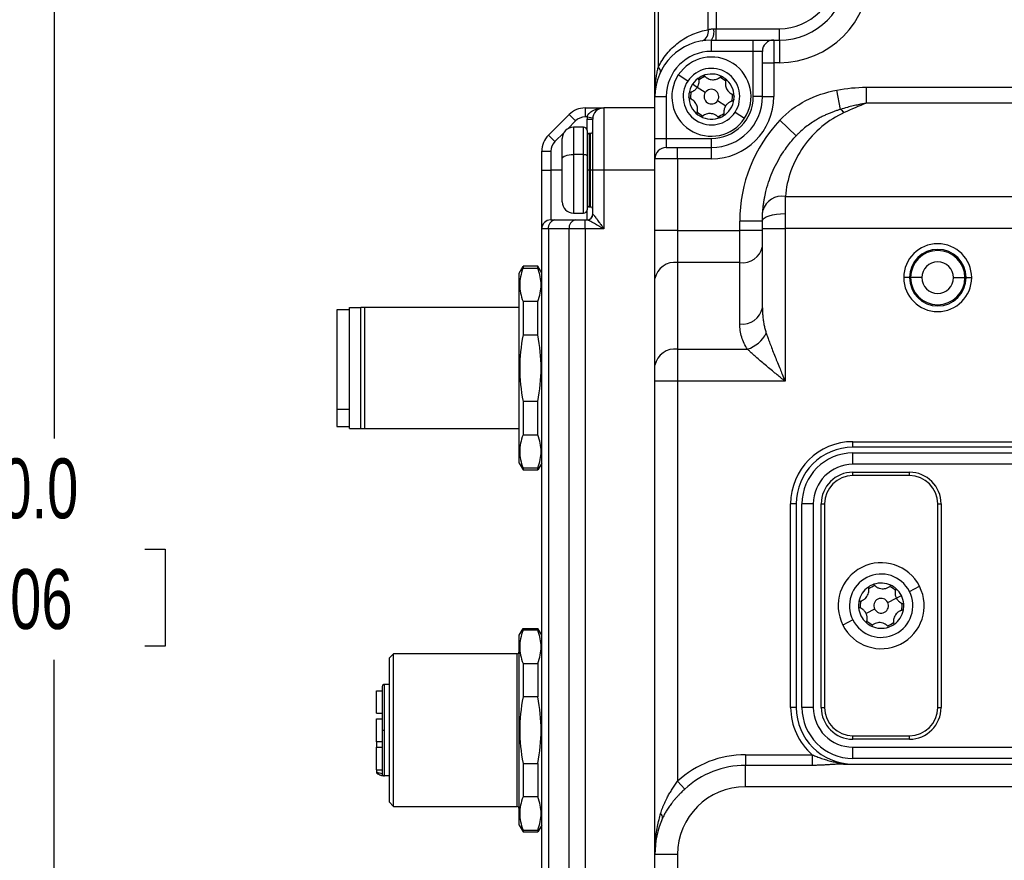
# Model space of a CAD drawing. Header units: millimetres. Extents: x 0 to 699, y 0 to 540.
# Tile 20 of 54: x 239 to 326, y 177 to 251. Entities that reach past the tile are written whole.
import ezdxf

# ---------------------------------------------------------------- set-up
doc = ezdxf.new("R2010")
doc.units = ezdxf.units.MM
doc.header["$LTSCALE"] = 2.5
doc.layers.add('DIMENSIONS', color=140, linetype='Continuous', lineweight=25)
doc.styles.add('SLDTEXTSTYLE0', font='TXT', dxfattribs={"width": 0.7})
doc.dimstyles.new('SLDDIMSTYLE0', dxfattribs={"dimtxt": 5.39502, "dimasz": 8.255, "dimexe": 0, "dimexo": 0.0625, "dimgap": 1.348755, "dimtad": 0, "dimtih": 1, "dimtoh": 1, "dimdec": 1, "dimrnd": 1e-09, "dimzin": 4, "dimdsep": 46, "dimtxsty": 'SLDTEXTSTYLE0', "dimsah": 1, "dimcen": 0.09, "dimadec": 0, "dimazin": 1, "dimtfac": 1, "dimtdec": 1, "dimtofl": 0, "dimtmove": 0, "dimatfit": 3, "dimfxl": 0, "dimfrac": 2, "dimtolj": 1, "dimtzin": 12, "dimarcsym": 0})

# ---------------------------------------------------------------- blocks, each defined once
blk = doc.blocks.new('_D')
at = {"layer": 'DIMENSIONS'}
for p, q in [((322.267, 326.785), (207.453, 326.785)), ((215.39, 326.785), (215.39, 214.054)), ((207.374, 204.272), (205.563, 204.272)), ((205.563, 204.272), (205.563, 195.697)), ((223.406, 204.272), (225.218, 204.272)), ((225.218, 204.272), (225.218, 195.697)), ((205.563, 195.697), (207.374, 195.697)), ((225.218, 195.697), (223.406, 195.697)), ((215.39, 80.785), (215.39, 194.489)), ((307.499, 80.785), (207.453, 80.785))]:
    blk.add_line(p, q, dxfattribs=at)
for points in [[(215.39, 326.785), (214.12, 318.53), (216.66, 318.53)], [(215.39, 80.785), (216.66, 89.04), (214.12, 89.04)]]:
    blk.add_solid(points, dxfattribs=at)
at = {"layer": 'DIMENSIONS', "char_height": 5.2917, "attachment_point": 1, "style": 'SLDTEXTSTYLE0'}
for s, insert in [('246.0', (205.13, 212.301)), ('9.69', (207.374, 202.519))]:
    blk.add_mtext(s, dxfattribs=dict(at, insert=insert))
blk = doc.blocks.new('_D_5')
at = {"layer": 'DIMENSIONS'}
for p, q in [((219.805, 172.706), (217.994, 172.706)), ((217.994, 172.706), (217.994, 164.132)), ((235.837, 172.706), (237.649, 172.706)), ((237.649, 172.706), (237.649, 164.132)), ((245.563, 172.706), (259.208, 172.706)), ((259.208, 172.706), (259.208, 159.785)), ((217.994, 164.132), (219.805, 164.132)), ((237.649, 164.132), (235.837, 164.132)), ((305.509, 159.785), (251.271, 159.785)), ((259.208, 125.785), (259.208, 159.785)), ((305.509, 125.785), (251.271, 125.785))]:
    blk.add_line(p, q, dxfattribs=at)
for points in [[(259.208, 159.785), (257.938, 151.53), (260.478, 151.53)], [(259.208, 125.785), (260.478, 134.04), (257.938, 134.04)]]:
    blk.add_solid(points, dxfattribs=at)
at = {"layer": 'DIMENSIONS', "char_height": 5.2917, "attachment_point": 1, "style": 'SLDTEXTSTYLE0'}
for s, insert in [('34.0', (219.805, 180.735)), ('1.34', (219.805, 170.953))]:
    blk.add_mtext(s, dxfattribs=dict(at, insert=insert))
blk = doc.blocks.new('_D_6')
at = {"layer": 'DIMENSIONS'}
for p, q in [((293.499, 325.285), (233.636, 325.285)), ((241.574, 325.285), (241.574, 214.054)), ((233.558, 204.272), (231.746, 204.272)), ((231.746, 204.272), (231.746, 195.697)), ((249.59, 204.272), (251.401, 204.272)), ((251.401, 204.272), (251.401, 195.697)), ((231.746, 195.697), (233.558, 195.697)), ((251.401, 195.697), (249.59, 195.697)), ((241.574, 95.285), (241.574, 194.489)), ((298.499, 95.285), (233.636, 95.285))]:
    blk.add_line(p, q, dxfattribs=at)
for points in [[(241.574, 325.285), (240.304, 317.03), (242.844, 317.03)], [(241.574, 95.285), (242.844, 103.54), (240.304, 103.54)]]:
    blk.add_solid(points, dxfattribs=at)
at = {"layer": 'DIMENSIONS', "char_height": 5.2917, "attachment_point": 1, "style": 'SLDTEXTSTYLE0'}
for s, insert in [('230.0', (231.314, 212.301)), ('9.06', (233.558, 202.519))]:
    blk.add_mtext(s, dxfattribs=dict(at, insert=insert))

msp = doc.modelspace()

# ---------------------------------------------------------------- linework, layer by layer
for p, q in [((294.673763, 244.284539), (294.673763, 281.284539)), ((294.966656, 278.698752), (294.966656, 246.870325)), ((299.38087, 250.200618), (299.38087, 275.368459)), ((300.087976, 275.284539), (300.087976, 250.284539)), ((299.88087, 250.284539), (300.087976, 250.284539)), ((300.087976, 249.284539), (300.087976, 250.284539)), ((300.087976, 250.284539), (305.673763, 250.284539)), ((305.673763, 249.284539), (305.673763, 250.284539)), ((299.673763, 248.284539), (299.673763, 249.284539)), ((299.673763, 249.284539), (303.373763, 249.284539)), ((303.373763, 248.284539), (303.373763, 249.284539)), ((303.373763, 249.284539), (305.173763, 249.284539)), ((305.173763, 249.284539), (305.173763, 247.284539)), ((305.173763, 249.284539), (305.673763, 249.284539)), ((305.673763, 249.284539), (305.673763, 247.284539)), ((303.373763, 248.284539), (299.673763, 248.284539)), ((304.173763, 248.284539), (303.373763, 248.284539)), ((303.373763, 244.284539), (303.373763, 248.284539)), ((304.173763, 247.284539), (304.173763, 248.284539)), ((304.173763, 247.284539), (305.173763, 247.284539)), ((304.173763, 244.284539), (304.173763, 247.284539)), ((305.173763, 247.284539), (305.173763, 244.284539)), ((305.673763, 247.284539), (305.173763, 247.284539)), ((297.58084, 245.651899), (296.743671, 246.198843)), ((298.418009, 245.104955), (297.999425, 245.378427)), ((299.129603, 244.640052), (298.418009, 245.104955)), ((311.078315, 243.157628), (310.754524, 244.859145)), ((313.36661, 243.698752), (313.36661, 245.112966)), ((313.36661, 245.112966), (370.980916, 245.112966)), ((294.673763, 244.284539), (295.673763, 244.284539)), ((294.673763, 240.584539), (294.673763, 244.284539)), ((295.673763, 244.284539), (295.673763, 240.584539)), ((300.217923, 243.929025), (300.929517, 243.464122)), ((304.173763, 244.284539), (303.373763, 244.284539)), ((304.173763, 244.284539), (305.173763, 244.284539)), ((370.980916, 243.698752), (313.36661, 243.698752)), ((288.50219, 243.284539), (288.50219, 242.484539)), ((288.50219, 243.284539), (290.173763, 243.284539)), ((290.173763, 243.284539), (290.173763, 237.784539)), ((294.673763, 243.284539), (290.173763, 243.284539)), ((301.766686, 242.917178), (302.603855, 242.370234)), ((285.259549, 240.870325), (287.087976, 242.698752)), ((287.653662, 242.133067), (286.967531, 241.446936)), ((287.087976, 242.698752), (287.653662, 242.133067)), ((288.687156, 242.484539), (288.50219, 242.484539)), ((288.673763, 242.284539), (289.173763, 242.284539)), ((288.673763, 241.284539), (288.673763, 242.284539)), ((288.687156, 242.484539), (289.182692, 242.417872)), ((289.173763, 237.784539), (289.173763, 242.284539)), ((307.16735, 240.827572), (305.711639, 242.199033)), ((286.611365, 241.09077), (285.825235, 240.30464)), ((288.373763, 241.584539), (287.473763, 241.584539)), ((287.473763, 241.584539), (287.473763, 239.172158)), ((288.373763, 239.172158), (288.373763, 241.584539)), ((288.673763, 241.284539), (288.673763, 239.062609)), ((285.259549, 240.870325), (285.825235, 240.30464)), ((286.473763, 238.806995), (286.473763, 240.584539)), ((288.973763, 241.034539), (288.873763, 241.034539)), ((288.873763, 241.034539), (288.873763, 237.784539)), ((288.973763, 237.784539), (288.973763, 241.034539)), ((294.673763, 240.584539), (295.673763, 240.584539)), ((294.673763, 238.784539), (294.673763, 240.584539)), ((295.673763, 240.584539), (295.673763, 239.784539)), ((295.673763, 240.584539), (299.673763, 240.584539)), ((299.673763, 239.784539), (299.673763, 240.584539)), ((284.673763, 239.456111), (285.473763, 239.456111)), ((284.673763, 237.784539), (284.673763, 239.456111)), ((285.473763, 239.456111), (285.473763, 237.784539)), ((295.673763, 239.784539), (296.673763, 239.784539)), ((296.673763, 238.784539), (296.673763, 239.784539)), ((296.673763, 239.784539), (299.673763, 239.784539)), ((299.673763, 238.784539), (299.673763, 239.784539)), ((286.473763, 234.984539), (286.473763, 238.806995)), ((288.373763, 239.172158), (287.473763, 239.172158)), ((287.473763, 239.172158), (287.473763, 233.984539)), ((288.373763, 233.984539), (288.373763, 239.172158)), ((288.673763, 239.062609), (288.673763, 234.284539)), ((296.673763, 238.784539), (294.673763, 238.784539)), ((294.673763, 232.441393), (294.673763, 238.784539)), ((296.673763, 238.784539), (296.673763, 232.441393)), ((299.673763, 238.784539), (296.673763, 238.784539)), ((284.673763, 237.784539), (285.473763, 237.784539)), ((284.673763, 232.584539), (284.673763, 237.784539)), ((285.473763, 237.784539), (285.473763, 233.384539)), ((286.473763, 237.784539), (285.473763, 237.784539)), ((288.873763, 237.784539), (288.673763, 237.784539)), ((288.873763, 237.784539), (288.973763, 237.784539)), ((288.873763, 237.784539), (288.873763, 234.534539)), ((289.173763, 237.784539), (288.973763, 237.784539)), ((288.973763, 234.534539), (288.973763, 237.784539)), ((289.173763, 233.884539), (289.173763, 237.784539)), ((290.173763, 237.784539), (289.173763, 237.784539)), ((294.673763, 237.784539), (290.173763, 237.784539)), ((290.173763, 237.784539), (290.173763, 232.584539)), ((306.205686, 235.456111), (378.14184, 235.456111)), ((288.673763, 233.384539), (288.673763, 234.284539)), ((288.873763, 234.534539), (288.973763, 234.534539)), ((285.473763, 233.384539), (285.825235, 233.384539)), ((285.825235, 233.384539), (287.653662, 233.384539)), ((287.473763, 233.984539), (288.373763, 233.984539)), ((287.653662, 233.384539), (288.50219, 233.384539)), ((288.50219, 232.584539), (288.50219, 233.384539)), ((288.50219, 233.384539), (288.687156, 233.384539)), ((289.173763, 233.884539), (289.182692, 233.884539)), ((304.173763, 233.284539), (302.173763, 233.284539)), ((302.173763, 232.441393), (302.173763, 233.284539)), ((304.173763, 232.627684), (304.173763, 233.284539)), ((306.173763, 233.941393), (306.173763, 232.627684)), ((284.673763, 111.984539), (284.673763, 232.584539)), ((285.259549, 232.584539), (284.673763, 232.584539)), ((287.087976, 232.584539), (285.259549, 232.584539)), ((285.259549, 232.584539), (285.259549, 111.984539)), ((288.50219, 232.584539), (287.087976, 232.584539)), ((287.087976, 111.984539), (287.087976, 232.584539)), ((288.50219, 232.584539), (288.50219, 111.984539)), ((290.173763, 232.584539), (288.50219, 232.584539)), ((296.673763, 232.441393), (294.673763, 232.441393)), ((294.673763, 228.198752), (294.673763, 232.441393)), ((296.673763, 232.441393), (296.673763, 229.612966)), ((296.673763, 232.441393), (302.173763, 232.441393)), ((302.173763, 229.612966), (302.173763, 232.441393)), ((304.173763, 232.441393), (302.173763, 232.441393)), ((304.173763, 225.612966), (304.173763, 232.627684)), ((304.173763, 232.627684), (306.173763, 232.627684)), ((306.173763, 232.627684), (306.173763, 219.127684)), ((378.173763, 232.627684), (306.173763, 232.627684)), ((282.673763, 228.684539), (283.020173, 229.284539)), ((284.327353, 229.284539), (283.020173, 229.284539)), ((283.020173, 229.284539), (283.020173, 229.124774)), ((283.020173, 229.124774), (284.327353, 229.124774)), ((284.327353, 229.124774), (284.327353, 229.284539)), ((284.673763, 228.684539), (284.327353, 229.284539)), ((296.673763, 229.612966), (296.673763, 221.956111)), ((302.173763, 229.612966), (296.673763, 229.612966)), ((302.173763, 224.198752), (302.173763, 229.612966)), ((282.673763, 211.884539), (282.673763, 228.684539)), ((294.673763, 220.541898), (294.673763, 228.198752)), ((317.173763, 228.284539), (316.673763, 228.284539)), ((318.273763, 228.284539), (317.273763, 228.284539)), ((321.073763, 228.284539), (322.073763, 228.284539)), ((322.173763, 228.284539), (322.673763, 228.284539)), ((267.673763, 225.434539), (266.573763, 225.434539)), ((266.573763, 225.434539), (266.573763, 216.642939)), ((267.673763, 225.634539), (268.673763, 225.634539)), ((267.673763, 214.934539), (267.673763, 225.634539)), ((268.673763, 214.934539), (268.673763, 225.634539)), ((269.049041, 214.934539), (269.049041, 225.634539)), ((282.673763, 225.634539), (269.049041, 225.634539)), ((283.020173, 226.166735), (283.020173, 223.242579)), ((284.327353, 226.166735), (283.020173, 226.166735)), ((284.327353, 223.242579), (284.327353, 226.166735)), ((283.020173, 223.242579), (284.327353, 223.242579)), ((296.673763, 221.956111), (296.673763, 219.127684)), ((296.673763, 221.956111), (302.861579, 221.956111)), ((294.673763, 219.127684), (294.673763, 220.541898)), ((296.673763, 219.127684), (294.673763, 219.127684)), ((294.673763, 177.284539), (294.673763, 219.127684)), ((296.673763, 219.127684), (296.673763, 183.760735)), ((306.173763, 219.127684), (296.673763, 219.127684)), ((283.020173, 217.326499), (283.020173, 214.402343)), ((284.327353, 217.326499), (283.020173, 217.326499)), ((284.327353, 214.402343), (284.327353, 217.326499)), ((266.573763, 216.642939), (267.673763, 216.642939)), ((266.573763, 216.642939), (266.573763, 215.134539)), ((266.573763, 215.134539), (267.673763, 215.134539)), ((267.673763, 214.934539), (268.673763, 214.934539)), ((269.049041, 214.934539), (282.673763, 214.934539)), ((283.020173, 214.402343), (284.327353, 214.402343)), ((312.173763, 213.784539), (372.173763, 213.784539)), ((312.173763, 213.284539), (312.173763, 213.784539)), ((372.173763, 213.284539), (312.173763, 213.284539)), ((312.173763, 211.784539), (312.173763, 212.784539)), ((312.173763, 212.784539), (372.173763, 212.784539)), ((282.673763, 211.884539), (283.020173, 211.284539)), ((284.673763, 211.884539), (284.327353, 211.284539)), ((372.173763, 211.784539), (312.173763, 211.784539)), ((283.020173, 211.444303), (283.020173, 211.284539)), ((284.327353, 211.444303), (283.020173, 211.444303)), ((283.020173, 211.284539), (284.327353, 211.284539)), ((284.327353, 211.284539), (284.327353, 211.444303)), ((312.173763, 210.784539), (312.173763, 211.084539)), ((312.173763, 211.084539), (317.173763, 211.084539)), ((317.173763, 210.784539), (312.173763, 210.784539)), ((317.173763, 210.784539), (317.173763, 211.084539)), ((306.673763, 190.284539), (306.673763, 208.284539)), ((307.173763, 208.284539), (306.673763, 208.284539)), ((307.173763, 208.284539), (307.173763, 190.284539)), ((308.673763, 208.284539), (307.673763, 208.284539)), ((307.673763, 190.284539), (307.673763, 208.284539)), ((308.673763, 208.284539), (308.673763, 190.284539)), ((309.373763, 208.284539), (309.673763, 208.284539)), ((309.373763, 190.284539), (309.373763, 208.284539)), ((309.673763, 208.284539), (309.673763, 190.284539)), ((319.673763, 208.284539), (319.973763, 208.284539)), ((319.673763, 190.284539), (319.673763, 208.284539)), ((319.973763, 208.284539), (319.973763, 190.284539)), ((316.012657, 199.960824), (316.458955, 200.186253)), ((317.173032, 200.546939), (318.065628, 200.997796)), ((315.25395, 199.577596), (316.012657, 199.960824)), ((314.093575, 198.991481), (313.334869, 198.608253)), ((312.174494, 198.022138), (311.281898, 197.571281)), ((282.673763, 196.684539), (283.020173, 197.284539)), ((282.673763, 179.884539), (282.673763, 196.684539)), ((283.020173, 197.284539), (283.020173, 197.124774)), ((283.020173, 197.284539), (284.327353, 197.284539)), ((284.327353, 197.124774), (283.020173, 197.124774)), ((284.327353, 197.284539), (284.327353, 197.124774)), ((284.673763, 196.684539), (284.327353, 197.284539)), ((271.573763, 195.034539), (271.173763, 194.634539)), ((282.473763, 195.034539), (271.573763, 195.034539)), ((271.573763, 188.284539), (271.573763, 195.034539)), ((282.473763, 195.034539), (282.473763, 188.284539)), ((271.173763, 194.634539), (271.173763, 188.284539)), ((283.020173, 194.166735), (283.020173, 191.242579)), ((283.020173, 194.166735), (284.327353, 194.166735)), ((284.327353, 194.166735), (284.327353, 191.242579)), ((270.773763, 188.284539), (270.773763, 192.334539)), ((271.173763, 192.334539), (270.773763, 192.334539)), ((270.073763, 191.773966), (270.573763, 191.773966)), ((270.073763, 189.773966), (270.073763, 191.773966)), ((270.573763, 192.134539), (270.573763, 188.284539)), ((284.327353, 191.242579), (283.020173, 191.242579)), ((270.073763, 189.773966), (270.573763, 189.773966)), ((307.173763, 190.284539), (306.673763, 190.284539)), ((308.673763, 190.284539), (307.673763, 190.284539)), ((309.373763, 190.284539), (309.673763, 190.284539)), ((319.673763, 190.284539), (319.973763, 190.284539)), ((270.073763, 189.273966), (270.573763, 189.273966)), ((270.073763, 187.273966), (270.073763, 189.273966)), ((270.573763, 188.284539), (270.773763, 188.284539)), ((270.573763, 188.284539), (270.573763, 184.434539)), ((270.773763, 184.234539), (270.773763, 188.284539)), ((271.173763, 188.284539), (271.173763, 181.934539)), ((271.573763, 181.534539), (271.573763, 188.284539)), ((282.473763, 188.284539), (282.473763, 181.534539)), ((270.073763, 187.273966), (270.573763, 187.273966)), ((270.073763, 187.237325), (270.073763, 186.773966)), ((312.173763, 187.784539), (317.173763, 187.784539)), ((312.173763, 187.484539), (312.173763, 187.784539)), ((317.173763, 187.484539), (312.173763, 187.484539)), ((317.173763, 187.484539), (317.173763, 187.784539)), ((270.073763, 186.773966), (270.573763, 186.773966)), ((270.073763, 184.773966), (270.073763, 186.773966)), ((312.173763, 186.784539), (372.173763, 186.784539)), ((312.173763, 185.784539), (312.173763, 186.784539)), ((302.673763, 186.112966), (302.673763, 185.170157)), ((302.673763, 186.112966), (308.589355, 186.112966)), ((308.589355, 186.112966), (308.589355, 185.170157)), ((372.173763, 185.784539), (312.173763, 185.784539)), ((270.073763, 184.773966), (270.573763, 184.773966)), ((270.073763, 184.773966), (270.073763, 184.579698)), ((270.073763, 184.579698), (270.079113, 184.579698)), ((270.079113, 184.773966), (270.079113, 184.579698)), ((270.079113, 184.579698), (270.094877, 184.579698)), ((270.094877, 184.579698), (270.094877, 184.773966)), ((283.020173, 185.326499), (283.020173, 182.402343)), ((283.020173, 185.326499), (284.327353, 185.326499)), ((284.327353, 185.326499), (284.327353, 182.402343)), ((302.673763, 183.284539), (302.673763, 185.170157)), ((308.589355, 185.170157), (302.673763, 185.170157)), ((311.340906, 185.284539), (373.00662, 185.284539)), ((271.173763, 184.234539), (270.773763, 184.234539)), ((296.673763, 183.760735), (297.314517, 183.069127)), ((381.673763, 183.284539), (302.673763, 183.284539)), ((271.173763, 181.934539), (271.573763, 181.534539)), ((284.327353, 182.402343), (283.020173, 182.402343)), ((271.573763, 181.534539), (282.473763, 181.534539)), ((282.673763, 179.884539), (283.020173, 179.284539)), ((283.020173, 179.444303), (283.020173, 179.284539)), ((283.020173, 179.444303), (284.327353, 179.444303)), ((283.020173, 179.284539), (284.327353, 179.284539)), ((284.673763, 179.884539), (284.327353, 179.284539)), ((284.327353, 179.444303), (284.327353, 179.284539)), ((294.673763, 105.784539), (294.673763, 177.284539)), ((296.673763, 177.284539), (294.673763, 177.284539)), ((296.673763, 177.284539), (296.673763, 105.784539))]:
    msp.add_line(p, q)
at = {"flags": 128}
for points in [[(286.473763, 238.806995), (286.492978, 238.878235), (286.549883, 238.946737), (286.642293, 239.009869), (286.766656, 239.065204), (286.918193, 239.110617), (287.091079, 239.144362), (287.278673, 239.165142), (287.473763, 239.172158)], [(288.373763, 239.172158), (288.43229, 239.170053), (288.488568, 239.163819), (288.540434, 239.153696), (288.585895, 239.140072), (288.623204, 239.123471), (288.650927, 239.104532), (288.667999, 239.083981), (288.673763, 239.062609)], [(304.173763, 233.284539), (304.212192, 233.412685), (304.326004, 233.535906), (304.510824, 233.649467), (304.759549, 233.749005), (305.062622, 233.830693), (305.408396, 233.891393), (305.783582, 233.928772), (306.173763, 233.941393)], [(304.173763, 233.348604), (304.173788, 233.348889), (304.173813, 233.349174), (304.173838, 233.349459), (304.173863, 233.349744), (304.173888, 233.350029), (304.173913, 233.350314), (304.173938, 233.350599), (304.173963, 233.350885)]]:
    msp.add_lwpolyline(points, dxfattribs=at)
for centre, radius, start, end in [((305.673763, 255.284539), 8, 270, 0), ((305.673763, 255.284539), 6, 270, 0), ((305.673763, 255.284539), 5, 270, 0), ((298.550819, 250.014459), 0.850671, 289.90431332, 12.64083537), ((298.518433, 250.045262), 1.383289, 326.63722559, 9.96093539), ((299.673763, 244.284539), 5, 90, 180), ((305.173763, 248.284539), 1, 90, 180), ((299.673763, 244.284539), 4, 90, 180), ((299.673763, 244.284539), 3.5, 326.84238036, 146.84238036), ((294.733272, 246.504866), 0.433622, 351.31131087, 57.43752295), ((299.673763, 244.284539), 2.5, 326.84238036, 146.84238036), ((299.673763, 244.284539), 3.5, 146.84238036, 326.84238036), ((299.673763, 244.284539), 2.5, 146.84238036, 326.84238036), ((299.673763, 244.284539), 2, 120.27953973, 146.84238036), ((299.673763, 244.284539), 1.85, 107.19538725, 126.48937346), ((299.673763, 244.284539), 2, 113.40522099, 120.27953973), ((299.673763, 244.284539), 2, 60.27953973, 113.40522099), ((299.673763, 244.284539), 1.85, 47.19538725, 66.48937346), ((299.673763, 244.284539), 2, 53.40522099, 60.27953973), ((299.673763, 244.284539), 2, 0.27953973, 53.40522099), ((299.673763, 244.284539), 2, 146.84238036, 173.40522099), ((299.673763, 244.284539), 1.85, 167.19538725, 186.48937346), ((299.673763, 244.284539), 0.65, 146.84238036, 326.84238036), ((299.673763, 244.284539), 0.65, 326.84238036, 146.84238036), ((299.673763, 244.284539), 2, 173.40522099, 180.27953973), ((299.673763, 244.284539), 2, 180.27953973, 233.40522099), ((299.673763, 244.284539), 5.5, 270, 0), ((299.673763, 244.284539), 4.5, 270, 0), ((299.673763, 244.284539), 3.7, 270, 0), ((299.673763, 244.284539), 2, 300.27953973, 353.40522099), ((299.673763, 244.284539), 1.85, 347.19538725, 6.48937346), ((299.673763, 244.284539), 2, 353.40522099, 0.27953973), ((288.50219, 241.284539), 2, 90, 135), ((290.173763, 242.284539), 1, 90, 180), ((299.673763, 244.284539), 1.85, 227.19538725, 246.48937346), ((309.960712, 241.571981), 1.939926, 42.01112427, 54.82287491), ((288.50219, 241.284539), 1.2, 90, 135), ((290.173763, 242.284539), 1.5, 172.33774434, 180), ((299.673763, 244.284539), 2, 233.40522099, 240.27953973), ((299.673763, 244.284539), 2, 240.27953973, 293.40522099), ((299.673763, 244.284539), 1.85, 287.19538725, 306.48937346), ((299.673763, 244.284539), 2, 293.40522099, 300.27953973), ((315.173763, 233.284539), 13, 136.70693026, 180), ((287.473763, 240.584539), 1, 90, 180), ((288.373763, 241.284539), 0.3, 0, 90), ((288.973763, 241.234539), 0.2, 270, 0), ((286.673763, 239.456111), 2, 135, 180), ((286.673763, 239.456111), 1.2, 135, 180), ((288.873763, 240.834539), 0.2, 90, 180), ((295.673763, 238.784539), 1, 90, 180), ((287.473763, 234.984539), 1, 180, 270), ((305.892644, 233.740001), 1.744428, 79.66212202, 164.36291786), ((288.373763, 234.284539), 0.3, 270, 0), ((288.873763, 234.734539), 0.2, 180, 270), ((288.973763, 234.334539), 0.2, 0, 90), ((285.473763, 232.584539), 0.8, 90, 180), ((285.966656, 232.684539), 0.714143, 101.42175366, 188.04946698), ((287.795083, 232.684539), 0.714143, 101.42175366, 188.04946698), ((288.673763, 233.884539), 0.5, 270, 0), ((288.684914, 233.882316), 0.497783, 270.2580874, 0.25578298), ((302.423763, 231.380733), 1.785357, 261.95053302, 348.57824634), ((319.673763, 228.284539), 3, 0, 180), ((319.673763, 228.284539), 2.5, 0, 180), ((319.673763, 228.284539), 2.4, 0, 180), ((296.423763, 227.845199), 1.785357, 81.95053302, 168.57824634), ((319.673763, 228.284539), 1.4, 0, 180), ((319.673763, 228.284539), 3, 180, 0), ((319.673763, 228.284539), 2.5, 180, 0), ((319.673763, 228.284539), 2.4, 180, 0), ((319.673763, 228.284539), 1.4, 180, 0), ((302.423763, 225.966519), 1.785357, 261.95053302, 348.57824634), ((301.956379, 224.692908), 2.882611, 288.3017206, 332.68937191), ((296.423763, 220.188345), 1.785357, 81.95053302, 168.57824634), ((312.173763, 208.284539), 5.5, 90, 180), ((312.173763, 208.284539), 5, 90, 180), ((312.173763, 208.284539), 4.5, 90, 180), ((312.173763, 208.284539), 3.5, 90, 180), ((312.173763, 208.284539), 2.8, 90, 180), ((312.173763, 208.284539), 2.5, 90, 180), ((317.173763, 208.284539), 2.8, 0, 90), ((317.173763, 208.284539), 2.5, 0, 90), ((314.673763, 199.284539), 3.8, 26.79869541, 206.79869541), ((314.673763, 199.284539), 2.8, 26.79869541, 206.79869541), ((314.673763, 199.284539), 2, 109.13034042, 124.4670504), ((314.673763, 199.284539), 1.85, 107.1517023, 126.44568851), ((314.673763, 199.284539), 2, 64.4670504, 109.13034042), ((314.673763, 199.284539), 2, 49.13034042, 64.4670504), ((314.673763, 199.284539), 3.8, 206.79869541, 26.79869541), ((314.673763, 199.284539), 2.8, 206.79869541, 26.79869541), ((314.673763, 199.284539), 2, 124.4670504, 169.13034042), ((314.673763, 199.284539), 1.85, 47.1517023, 66.44568851), ((314.673763, 199.284539), 2, 26.79869541, 49.13034042), ((314.673763, 199.284539), 2, 4.4670504, 26.79869541), ((314.673763, 199.284539), 2, 169.13034042, 184.4670504), ((314.673763, 199.284539), 1.85, 167.1517023, 186.44568851), ((314.673763, 199.284539), 0.65, 26.79869541, 206.79869541), ((314.673763, 199.284539), 0.65, 206.79869541, 26.79869541), ((314.673763, 199.284539), 1.85, 347.1517023, 6.44568851), ((314.673763, 199.284539), 2, 349.13034042, 4.4670504), ((314.673763, 199.284539), 2, 184.4670504, 229.13034042), ((314.673763, 199.284539), 2, 304.4670504, 349.13034042), ((314.673763, 199.284539), 2, 229.13034042, 244.4670504), ((314.673763, 199.284539), 1.85, 227.1517023, 246.44568851), ((314.673763, 199.284539), 1.85, 287.1517023, 306.44568851), ((314.673763, 199.284539), 2, 289.13034042, 304.4670504), ((314.673763, 199.284539), 2, 244.4670504, 289.13034042), ((282.473763, 195.234539), 0.2, 270, 0), ((270.773763, 192.134539), 0.2, 90, 180), ((312.173763, 190.284539), 5.5, 180, 229.32930768), ((312.173763, 190.284539), 5, 180, 270), ((312.173763, 190.284539), 4.5, 180, 270), ((312.173763, 190.284539), 3.5, 180, 270), ((312.173763, 190.284539), 2.8, 180, 270), ((312.173763, 190.284539), 2.5, 180, 270), ((317.173763, 190.284539), 2.8, 270, 0), ((317.173763, 190.284539), 2.5, 270, 0), ((302.673763, 177.284539), 8.828427, 90, 132.81417113), ((302.673763, 177.284539), 7.885618, 90, 132.81417113), ((311.349831, 185.585191), 0.300785, 228.0396297, 268.29966469), ((270.798885, 185.171417), 0.936911, 256.09683885, 268.46350667), ((302.673763, 177.284539), 6, 90, 180), ((282.473763, 181.334539), 0.2, 0, 90), ((302.673763, 177.284539), 8, 156.22258455, 180), ((294.952346, 180.578729), 0.40632, 350.26387801, 55.40360663)]:
    msp.add_arc(centre, radius, start, end)
for points, knots in [([(294.966656, 246.870325), (295.165243, 247.286134), (295.418118, 247.69079), (296.024275, 248.438035), (296.377475, 248.780229), (297.157025, 249.368358), (297.583038, 249.61404), (298.467986, 249.991756), (298.926517, 250.123819), (299.38087, 250.200618)], [0, 0, 0, 0, 0.25, 0.25, 0.5, 0.5, 0.75, 0.75, 1, 1, 1, 1]), ([(299.38087, 250.200618), (299.400579, 250.207032), (299.438258, 250.219291), (299.497333, 250.235477), (299.553469, 250.248968), (299.633464, 250.265103), (299.740501, 250.280615), (299.835173, 250.283261), (299.88087, 250.284539)], [0, 0, 0, 0, 0.143730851, 0.274764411, 0.393135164, 0.498890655, 0.758119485, 1, 1, 1, 1]), ([(294.673763, 244.284539), (294.674636, 244.395001), (294.676288, 244.604001), (294.688595, 244.899491), (294.705008, 245.159113), (294.723873, 245.382866), (294.754069, 245.678667), (294.802575, 246.043082), (294.87674, 246.472572), (294.937791, 246.742635), (294.966656, 246.870325)], [0, 0, 0, 0, 0.12763357, 0.241488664, 0.341565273, 0.427863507, 0.500383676, 0.684112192, 0.850643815, 1, 1, 1, 1]), ([(298.418009, 245.104955), (298.4292, 245.122781), (298.451603, 245.158465), (298.480828, 245.214844), (298.510797, 245.282172), (298.539224, 245.361368), (298.568802, 245.479001), (298.587524, 245.630536), (298.57508, 245.747178), (298.568614, 245.807795)], [0, 0, 0, 0, 0.082527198, 0.165206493, 0.249511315, 0.373895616, 0.500263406, 0.740294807, 1, 1, 1, 1]), ([(298.568614, 245.807795), (298.567344, 245.819683), (298.56481, 245.843414), (298.569469, 245.879892), (298.579796, 245.915664), (298.592459, 245.937529), (298.598734, 245.948364)], [0, 0, 0, 0, 0.251110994, 0.501311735, 0.752871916, 1, 1, 1, 1]), ([(298.8793, 246.119975), (298.892231, 246.124726), (298.917986, 246.134189), (298.95935, 246.137917), (299.006181, 246.132747), (299.05728, 246.114874), (299.086248, 246.089802), (299.100867, 246.07715)], [0, 0, 0, 0, 0.165832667, 0.330296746, 0.499975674, 0.747666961, 1, 1, 1, 1]), ([(299.100867, 246.07715), (299.123286, 246.055652), (299.167053, 246.013681), (299.239146, 245.959012), (299.313564, 245.91195), (299.419477, 245.85735), (299.565076, 245.805807), (299.754526, 245.776022), (299.946777, 245.784186), (300.127323, 245.826464), (300.295924, 245.898072), (300.39097, 245.967284), (300.440367, 246.003254)], [0, 0, 0, 0, 0.066514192, 0.129854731, 0.190727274, 0.249924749, 0.374585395, 0.499060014, 0.623875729, 0.749418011, 0.869765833, 1, 1, 1, 1]), ([(300.440367, 246.003254), (300.450803, 246.010845), (300.471375, 246.02581), (300.507773, 246.040496), (300.553166, 246.049269), (300.608605, 246.047644), (300.646512, 246.030129), (300.665301, 246.021448)], [0, 0, 0, 0, 0.169581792, 0.334319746, 0.49990866, 0.752124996, 1, 1, 1, 1]), ([(300.866066, 245.890282), (300.876646, 245.881459), (300.897719, 245.863886), (300.92163, 245.829928), (300.940567, 245.786786), (300.950638, 245.733596), (300.94341, 245.695973), (300.939762, 245.676987)], [0, 0, 0, 0, 0.165832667, 0.330296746, 0.499975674, 0.747666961, 1, 1, 1, 1]), ([(300.939762, 245.676987), (300.932354, 245.646823), (300.91789, 245.587933), (300.906591, 245.498165), (300.903043, 245.410186), (300.908715, 245.291163), (300.936877, 245.139298), (301.005807, 244.960338), (301.109003, 244.797925), (301.23589, 244.662707), (301.382205, 244.552498), (301.489666, 244.504792), (301.545517, 244.479998)], [0, 0, 0, 0, 0.066514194, 0.129854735, 0.190727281, 0.249924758, 0.374585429, 0.499060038, 0.623875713, 0.749418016, 0.869765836, 1, 1, 1, 1]), ([(297.686996, 244.514232), (297.689688, 244.529588), (297.695099, 244.56046), (297.710499, 244.587208), (297.718239, 244.600651)], [0, 0, 0, 0, 0.4974024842, 1, 1, 1, 1]), ([(297.718239, 244.600651), (297.725605, 244.610684), (297.740524, 244.631007), (297.76916, 244.654808), (297.800709, 244.673837), (297.823494, 244.681085), (297.834868, 244.684702)], [0, 0, 0, 0, 0.24571789, 0.497720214, 0.749289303, 1, 1, 1, 1]), ([(297.834868, 244.684702), (297.864763, 244.693389), (297.923125, 244.710348), (298.006691, 244.745557), (298.084809, 244.786584), (298.159877, 244.834978), (298.231899, 244.890952), (298.300319, 244.95586), (298.36367, 245.026565), (298.399988, 245.078957), (298.418009, 245.104955)], [0, 0, 0, 0, 0.133184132, 0.259995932, 0.381855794, 0.500360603, 0.626297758, 0.750308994, 0.876101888, 1, 1, 1, 1]), ([(305.711639, 242.199033), (306.380486, 242.908968), (307.15505, 243.481381), (308.88387, 244.377116), (309.798913, 244.677297), (310.754524, 244.859145)], [0, 0, 0, 0, 0.002884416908, 0.002884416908, 0.005768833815, 0.005768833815, 0.005768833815, 0.005768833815]), ([(297.802009, 244.08908), (297.790218, 244.094321), (297.766972, 244.104655), (297.736054, 244.128834), (297.70576, 244.163759), (297.679448, 244.212583), (297.675663, 244.254169), (297.673787, 244.274781)], [0, 0, 0, 0, 0.169581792, 0.334319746, 0.49990866, 0.752124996, 1, 1, 1, 1]), ([(298.407764, 242.89209), (298.415172, 242.922255), (298.429636, 242.981144), (298.440935, 243.070913), (298.444483, 243.158891), (298.438811, 243.277914), (298.410649, 243.429779), (298.341719, 243.60874), (298.238523, 243.771152), (298.111636, 243.90637), (297.965321, 244.016579), (297.85786, 244.064285), (297.802009, 244.08908)], [0, 0, 0, 0, 0.0665141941, 0.1298547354, 0.190727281, 0.2499247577, 0.374585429, 0.4990600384, 0.6238757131, 0.7494180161, 0.8697658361, 1, 1, 1, 1]), ([(301.512658, 243.884375), (301.482762, 243.875688), (301.424401, 243.858729), (301.340835, 243.823521), (301.262717, 243.782493), (301.187649, 243.734099), (301.115627, 243.678125), (301.047207, 243.613217), (300.983856, 243.542513), (300.947538, 243.49012), (300.929517, 243.464122)], [0, 0, 0, 0, 0.133184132, 0.259995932, 0.381855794, 0.500360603, 0.626297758, 0.750308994, 0.876101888, 1, 1, 1, 1]), ([(301.660529, 244.054845), (301.658178, 244.041271), (301.653496, 244.014236), (301.636042, 243.976549), (301.608149, 243.938578), (301.567121, 243.903261), (301.530925, 243.890709), (301.512658, 243.884375)], [0, 0, 0, 0, 0.165832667, 0.330296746, 0.499975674, 0.747666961, 1, 1, 1, 1]), ([(301.545517, 244.479998), (301.557308, 244.474756), (301.580554, 244.464422), (301.611472, 244.440244), (301.641766, 244.405318), (301.668077, 244.356494), (301.671863, 244.314909), (301.673739, 244.294296)], [0, 0, 0, 0, 0.169581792, 0.334319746, 0.49990866, 0.752124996, 1, 1, 1, 1]), ([(313.36661, 243.698752), (313.256836, 243.67996), (313.017984, 243.639072), (312.632861, 243.56235), (312.181137, 243.461276), (311.655366, 243.328246), (311.27991, 243.217234), (311.078315, 243.157628)], [0, 0, 0, 0, 0.1417017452, 0.3083220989, 0.5000141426, 0.7315400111, 1, 1, 1, 1]), ([(288.687156, 242.484539), (288.692186, 242.504531), (288.702433, 242.545266), (288.726033, 242.604911), (288.755805, 242.664172), (288.792376, 242.722571), (288.835552, 242.779809), (288.885377, 242.835546), (288.973553, 242.919674), (289.118298, 243.024279), (289.312439, 243.122276), (289.525356, 243.197915), (289.724839, 243.245249), (289.945237, 243.27782), (290.089288, 243.282055), (290.173763, 243.284539)], [0, 0, 0, 0, 0.031032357, 0.063227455, 0.0968791, 0.132244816, 0.169546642, 0.20897392, 0.25068706, 0.365164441, 0.500529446, 0.615159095, 0.749784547, 0.853269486, 1, 1, 1, 1]), ([(298.481459, 242.678795), (298.47088, 242.687618), (298.449807, 242.705191), (298.425896, 242.73915), (298.406959, 242.782292), (298.396887, 242.835481), (298.404116, 242.873104), (298.407764, 242.89209)], [0, 0, 0, 0, 0.165832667, 0.330296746, 0.499975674, 0.747666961, 1, 1, 1, 1]), ([(300.929517, 243.464122), (300.918326, 243.446297), (300.895923, 243.410612), (300.866698, 243.354233), (300.836729, 243.286905), (300.808302, 243.20771), (300.778724, 243.090077), (300.760002, 242.938541), (300.772446, 242.821899), (300.778912, 242.761282)], [0, 0, 0, 0, 0.082527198, 0.165206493, 0.249511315, 0.373895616, 0.500263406, 0.740294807, 1, 1, 1, 1]), ([(311.402106, 242.870325), (310.717062, 242.554138), (310.048363, 242.139331), (308.823476, 241.125711), (308.268256, 240.527057), (307.339141, 239.201402), (306.965838, 238.475247), (306.430946, 236.978028), (306.269177, 236.207928), (306.205686, 235.456111)], [0, 0, 0, 0, 0.25, 0.25, 0.5, 0.5, 0.75, 0.75, 1, 1, 1, 1]), ([(311.078315, 243.157628), (310.987013, 243.129585), (310.799968, 243.072134), (310.516253, 242.973905), (310.222213, 242.862666), (309.918445, 242.736056), (309.605427, 242.592497), (309.283978, 242.43), (308.903325, 242.217551), (308.47313, 241.945858), (308.009881, 241.606705), (307.644418, 241.29679), (307.401873, 241.06698), (307.283648, 240.948481), (307.225304, 240.888296), (307.192163, 240.853639), (307.175704, 240.836218), (307.167475, 240.827507)], [0, 0, 0, 0, 0.0617583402, 0.1265202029, 0.1944150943, 0.2655727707, 0.3401209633, 0.4181827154, 0.499873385, 0.6240239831, 0.7498363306, 0.8746413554, 0.9372207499, 0.9685831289, 0.9842861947, 0.9921436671, 1, 1, 1, 1]), ([(298.907158, 242.565823), (298.896723, 242.558232), (298.876151, 242.543268), (298.839753, 242.528581), (298.79436, 242.519808), (298.738921, 242.521434), (298.701014, 242.538948), (298.682225, 242.54763)], [0, 0, 0, 0, 0.169581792, 0.334319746, 0.49990866, 0.752124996, 1, 1, 1, 1]), ([(300.246659, 242.491927), (300.22424, 242.513425), (300.180473, 242.555396), (300.10838, 242.610065), (300.033962, 242.657128), (299.928049, 242.711727), (299.782449, 242.76327), (299.593, 242.793055), (299.400749, 242.784891), (299.220203, 242.742613), (299.051601, 242.671005), (298.956556, 242.601794), (298.907158, 242.565823)], [0, 0, 0, 0, 0.066514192, 0.129854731, 0.190727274, 0.249924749, 0.374585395, 0.499060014, 0.623875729, 0.749418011, 0.869765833, 1, 1, 1, 1]), ([(300.468226, 242.449102), (300.455295, 242.444351), (300.42954, 242.434888), (300.388176, 242.43116), (300.341345, 242.436331), (300.290246, 242.454203), (300.261277, 242.479275), (300.246659, 242.491927)], [0, 0, 0, 0, 0.165832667, 0.330296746, 0.499975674, 0.747666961, 1, 1, 1, 1]), ([(300.778912, 242.761282), (300.780268, 242.748449), (300.782942, 242.723151), (300.777462, 242.684286), (300.762362, 242.640588), (300.733236, 242.593389), (300.699114, 242.569318), (300.682201, 242.557387)], [0, 0, 0, 0, 0.169581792, 0.334319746, 0.49990866, 0.752124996, 1, 1, 1, 1]), ([(304.21278, 234.2102), (304.223566, 234.325445), (304.244603, 234.550225), (304.288316, 234.878011), (304.338222, 235.187905), (304.393768, 235.479844), (304.453358, 235.753876), (304.572135, 236.24159), (304.776861, 236.916733), (305.123464, 237.787337), (305.532761, 238.607903), (305.964633, 239.317368), (306.379513, 239.901112), (306.75889, 240.379994), (307.032864, 240.680207), (307.16735, 240.827572)], [0, 0, 0, 0, 0.048867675, 0.095314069, 0.139339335, 0.180943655, 0.220127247, 0.256890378, 0.390882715, 0.51312564, 0.642004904, 0.762559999, 0.844566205, 0.923702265, 1, 1, 1, 1]), ([(306.205686, 235.456111), (306.203812, 235.410323), (306.20012, 235.320072), (306.195121, 235.179079), (306.190625, 235.037444), (306.186662, 234.895365), (306.183226, 234.75368), (306.180316, 234.612996), (306.177935, 234.473903), (306.176077, 234.336946), (306.174758, 234.202563), (306.173924, 234.071339), (306.173816, 233.984128), (306.173763, 233.941393)], [0, 0, 0, 0, 0.1062990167, 0.2095186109, 0.3096591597, 0.4067210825, 0.5007048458, 0.5916109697, 0.6794400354, 0.7641926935, 0.8458696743, 0.9244718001, 1, 1, 1, 1]), ([(304.173763, 233.284539), (304.173904, 233.326779), (304.174186, 233.410868), (304.176387, 233.534062), (304.179757, 233.654229), (304.185942, 233.811975), (304.196318, 234.002502), (304.20733, 234.141439), (304.21278, 234.2102)], [0, 0, 0, 0, 0.126155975, 0.251142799, 0.375246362, 0.498758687, 0.751934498, 1, 1, 1, 1]), ([(290.173763, 232.584539), (290.128409, 232.610559), (290.043923, 232.659029), (289.92678, 232.726204), (289.828484, 232.782261), (289.692533, 232.859622), (289.525352, 232.954902), (289.312462, 233.074413), (289.118274, 233.18206), (288.958879, 233.267012), (288.847783, 233.32334), (288.773236, 233.358034), (288.717306, 233.380226), (288.696955, 233.383137), (288.687156, 233.384539)], [0, 0, 0, 0, 0.07879681, 0.146782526, 0.203957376, 0.250322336, 0.384943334, 0.499616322, 0.634976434, 0.749497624, 0.820950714, 0.885772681, 0.945003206, 1, 1, 1, 1]), ([(289.182692, 233.884539), (289.185929, 233.883855), (289.192481, 233.882471), (289.207572, 233.871472), (289.226667, 233.854002), (289.25021, 233.829401), (289.278122, 233.79788), (289.310442, 233.759397), (289.368311, 233.687776), (289.464212, 233.56281), (289.594525, 233.387733), (289.737174, 233.191752), (289.871668, 233.006011), (290.019492, 232.799384), (290.116735, 232.663958), (290.173763, 232.584539)], [0, 0, 0, 0, 0.032012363, 0.064783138, 0.098659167, 0.133954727, 0.170947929, 0.209880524, 0.250960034, 0.365526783, 0.50071536, 0.615251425, 0.749793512, 0.853267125, 1, 1, 1, 1]), ([(283.020173, 229.124774), (282.822063, 228.602767), (282.731498, 228.124675), (282.731498, 227.166834), (282.822063, 226.688742), (283.020173, 226.166735)], [0, 0, 0, 0, 0.5, 0.5, 1, 1, 1, 1]), ([(284.327353, 226.166735), (284.525463, 226.688742), (284.616028, 227.166834), (284.616028, 228.124675), (284.525463, 228.602767), (284.327353, 229.124774)], [0, 0, 0, 0, 0.5, 0.5, 1, 1, 1, 1]), ([(269.049041, 225.634539), (268.920205, 225.634539), (268.827823, 225.634539), (268.704575, 225.634539), (268.673763, 225.634539), (268.673763, 225.634539)], [0, 0, 0, 0, 0.5, 0.5, 1, 1, 1, 1]), ([(304.173763, 225.612966), (304.174487, 225.530717), (304.175838, 225.377344), (304.185651, 225.164133), (304.198035, 224.984412), (304.213936, 224.808669), (304.234137, 224.630852), (304.270828, 224.368556), (304.328476, 224.054139), (304.413678, 223.696914), (304.484308, 223.475099), (304.517671, 223.370325)], [0, 0, 0, 0, 0.108642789, 0.202592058, 0.281847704, 0.346409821, 0.435401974, 0.517916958, 0.695493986, 0.85616688, 1, 1, 1, 1]), ([(302.861579, 221.956111), (302.642384, 222.279843), (302.466793, 222.643706), (302.232369, 223.408051), (302.173763, 223.807794), (302.173763, 224.198752)], [0, 0, 0, 0, 0.5, 0.5, 1, 1, 1, 1]), ([(283.020173, 223.242579), (282.822063, 222.198564), (282.731498, 221.24238), (282.731498, 219.326697), (282.822063, 218.370513), (283.020173, 217.326499)], [0, 0, 0, 0, 0.5, 0.5, 1, 1, 1, 1]), ([(284.327353, 217.326499), (284.525463, 218.370513), (284.616028, 219.326697), (284.616028, 221.24238), (284.525463, 222.198564), (284.327353, 223.242579)], [0, 0, 0, 0, 0.5, 0.5, 1, 1, 1, 1]), ([(304.517671, 223.370325), (304.538444, 223.309523), (304.581035, 223.184858), (304.649849, 222.990448), (304.724199, 222.784889), (304.804348, 222.56794), (304.922272, 222.254267), (305.087145, 221.825504), (305.292337, 221.304796), (305.510274, 220.759531), (305.715693, 220.251938), (305.939962, 219.699786), (306.087492, 219.338785), (306.173763, 219.127684)], [0, 0, 0, 0, 0.045415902, 0.093117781, 0.143121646, 0.195441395, 0.250089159, 0.368417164, 0.500244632, 0.616688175, 0.749709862, 0.853638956, 1, 1, 1, 1]), ([(306.173763, 219.127684), (306.098492, 219.18918), (305.955979, 219.305613), (305.754524, 219.47042), (305.577366, 219.61535), (305.424502, 219.740434), (305.175188, 219.944877), (304.842699, 220.219385), (304.405944, 220.583072), (303.995433, 220.930898), (303.627687, 221.249331), (303.326351, 221.518339), (303.07853, 221.745868), (302.932075, 221.887796), (302.861579, 221.956111)], [0, 0, 0, 0, 0.063709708, 0.120624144, 0.170743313, 0.214067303, 0.25059633, 0.383311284, 0.499589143, 0.631389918, 0.7498916, 0.839374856, 0.92268385, 1, 1, 1, 1]), ([(268.673763, 214.934539), (268.673763, 214.934539), (268.704575, 214.934539), (268.827823, 214.934539), (268.920205, 214.934539), (269.049041, 214.934539)], [0, 0, 0, 0, 0.5, 0.5, 1, 1, 1, 1]), ([(283.020173, 214.402343), (282.822063, 213.880336), (282.731498, 213.402243), (282.731498, 212.444402), (282.822063, 211.96631), (283.020173, 211.444303)], [0, 0, 0, 0, 0.5, 0.5, 1, 1, 1, 1]), ([(284.327353, 211.444303), (284.525463, 211.96631), (284.616028, 212.444402), (284.616028, 213.402243), (284.525463, 213.880336), (284.327353, 214.402343)], [0, 0, 0, 0, 0.5, 0.5, 1, 1, 1, 1]), ([(314.018326, 201.17409), (314.036929, 201.150923), (314.073245, 201.105696), (314.134166, 201.044942), (314.197495, 200.991114), (314.263533, 200.944011), (314.340578, 200.897781), (314.430299, 200.854812), (314.569125, 200.806571), (314.755508, 200.77326), (314.982948, 200.787407), (315.169314, 200.840424), (315.315561, 200.912337), (315.432573, 200.989753), (315.500547, 201.055232), (315.535823, 201.089214)], [0, 0, 0, 0, 0.0543941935, 0.1061891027, 0.1557830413, 0.2035952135, 0.2500769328, 0.3132874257, 0.3749999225, 0.4991650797, 0.6238866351, 0.7492143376, 0.8275879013, 0.9105241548, 1, 1, 1, 1]), ([(312.709646, 199.661689), (312.73901, 199.666216), (312.796336, 199.675054), (312.87941, 199.697436), (312.957691, 199.725366), (313.031502, 199.759005), (313.110062, 199.802614), (313.192134, 199.858829), (313.303325, 199.954936), (313.425365, 200.099693), (313.526834, 200.303735), (313.574102, 200.491641), (313.584947, 200.654251), (313.576409, 200.794295), (313.553689, 200.885902), (313.541899, 200.933442)], [0, 0, 0, 0, 0.05439418, 0.106189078, 0.155783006, 0.203595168, 0.250076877, 0.313287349, 0.374999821, 0.499165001, 0.62388658, 0.749214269, 0.827587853, 0.910524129, 1, 1, 1, 1]), ([(315.982444, 200.796939), (315.971659, 200.769182), (315.950606, 200.714997), (315.928427, 200.631673), (315.913483, 200.549735), (315.905743, 200.468819), (315.904316, 200.378789), (315.912001, 200.279395), (315.93332, 200.170383), (315.965083, 200.063018), (315.996898, 199.994676), (316.012657, 199.960824)], [0, 0, 0, 0, 0.1089189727, 0.2126199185, 0.3119042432, 0.4076157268, 0.5006631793, 0.6272025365, 0.7507430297, 0.8765355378, 1, 1, 1, 1]), ([(316.012657, 199.960824), (316.024337, 199.938874), (316.047724, 199.894922), (316.089369, 199.832352), (316.142504, 199.763567), (316.209599, 199.690567), (316.31673, 199.598204), (316.467612, 199.502067), (316.598819, 199.461567), (316.667688, 199.44031)], [0, 0, 0, 0, 0.082340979, 0.164874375, 0.249630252, 0.373514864, 0.500161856, 0.737645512, 1, 1, 1, 1]), ([(313.334869, 198.608253), (313.323189, 198.630203), (313.299802, 198.674155), (313.258157, 198.736725), (313.205022, 198.80551), (313.137927, 198.87851), (313.030795, 198.970874), (312.879914, 199.06701), (312.748707, 199.10751), (312.679838, 199.128767)], [0, 0, 0, 0, 0.082340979, 0.164874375, 0.249630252, 0.373514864, 0.500161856, 0.737645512, 1, 1, 1, 1]), ([(313.365082, 197.772138), (313.375867, 197.799896), (313.39692, 197.85408), (313.419098, 197.937404), (313.434043, 198.019342), (313.441783, 198.100258), (313.44321, 198.190288), (313.435524, 198.289683), (313.414205, 198.398694), (313.382443, 198.506059), (313.350628, 198.574401), (313.334869, 198.608253)], [0, 0, 0, 0, 0.108918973, 0.212619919, 0.311904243, 0.407615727, 0.500663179, 0.627202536, 0.75074303, 0.876535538, 1, 1, 1, 1]), ([(316.63788, 198.907388), (316.608516, 198.902861), (316.55119, 198.894024), (316.468116, 198.871642), (316.389835, 198.843711), (316.316024, 198.810072), (316.237464, 198.766464), (316.155391, 198.710248), (316.0442, 198.614142), (315.922161, 198.469385), (315.820692, 198.265342), (315.773424, 198.077437), (315.762579, 197.914826), (315.771117, 197.774782), (315.793837, 197.683176), (315.805627, 197.635635)], [0, 0, 0, 0, 0.05439418, 0.106189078, 0.155783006, 0.203595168, 0.250076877, 0.313287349, 0.374999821, 0.499165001, 0.62388658, 0.749214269, 0.827587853, 0.910524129, 1, 1, 1, 1]), ([(315.329199, 197.394988), (315.310597, 197.418155), (315.274281, 197.463382), (315.21336, 197.524135), (315.150031, 197.577963), (315.083993, 197.625066), (315.006947, 197.671296), (314.917227, 197.714266), (314.778401, 197.762506), (314.592018, 197.795817), (314.364578, 197.781671), (314.178212, 197.728653), (314.031965, 197.65674), (313.914953, 197.579324), (313.846979, 197.513845), (313.811703, 197.479863)], [0, 0, 0, 0, 0.054394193, 0.106189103, 0.155783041, 0.203595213, 0.250076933, 0.313287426, 0.374999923, 0.49916508, 0.623886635, 0.749214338, 0.827587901, 0.910524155, 1, 1, 1, 1]), ([(283.020173, 197.124774), (282.822063, 196.602767), (282.731498, 196.124675), (282.731498, 195.166834), (282.822063, 194.688742), (283.020173, 194.166735)], [0, 0, 0, 0, 0.5, 0.5, 1, 1, 1, 1]), ([(284.327353, 194.166735), (284.525463, 194.688742), (284.616028, 195.166834), (284.616028, 196.124675), (284.525463, 196.602767), (284.327353, 197.124774)], [0, 0, 0, 0, 0.5, 0.5, 1, 1, 1, 1]), ([(283.020173, 191.242579), (282.822063, 190.198564), (282.731498, 189.24238), (282.731498, 187.326697), (282.822063, 186.370513), (283.020173, 185.326499)], [0, 0, 0, 0, 0.5, 0.5, 1, 1, 1, 1]), ([(284.327353, 185.326499), (284.525463, 186.370513), (284.616028, 187.326697), (284.616028, 189.24238), (284.525463, 190.198564), (284.327353, 191.242579)], [0, 0, 0, 0, 0.5, 0.5, 1, 1, 1, 1]), ([(308.589355, 186.112966), (308.653058, 186.084283), (308.78237, 186.02606), (308.981819, 185.944054), (309.188512, 185.864583), (309.402419, 185.788425), (309.623288, 185.71573), (309.929436, 185.623073), (310.306185, 185.524234), (310.738981, 185.428727), (311.016718, 185.383175), (311.148721, 185.361525)], [0, 0, 0, 0, 0.077622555, 0.157568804, 0.239797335, 0.324278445, 0.410995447, 0.49994573, 0.683029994, 0.849349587, 1, 1, 1, 1]), ([(270.273763, 184.387239), (270.262301, 184.386418), (270.236911, 184.384599), (270.203496, 184.392009), (270.16883, 184.40767), (270.128902, 184.439156), (270.103882, 184.485726), (270.09288, 184.537566), (270.094098, 184.563265), (270.094877, 184.579698)], [0, 0, 0, 0, 0.113062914, 0.250456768, 0.342596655, 0.500829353, 0.764980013, 0.849713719, 1, 1, 1, 1]), ([(311.340906, 185.284539), (311.295825, 185.284402), (311.184828, 185.284065), (310.963916, 185.279839), (310.672712, 185.268139), (310.336546, 185.248165), (309.992611, 185.225073), (309.647283, 185.203038), (309.293329, 185.184851), (308.940847, 185.172539), (308.706164, 185.170948), (308.589355, 185.170157)], [0, 0, 0, 0, 0.050857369, 0.125220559, 0.250348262, 0.380634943, 0.500169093, 0.627915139, 0.75343794, 0.87727844, 1, 1, 1, 1]), ([(311.148721, 185.361525), (311.21199, 185.35253), (311.352975, 185.332486), (311.587162, 185.308353), (311.865609, 185.288671), (312.066187, 185.285981), (312.173763, 185.284539)], [0, 0, 0, 0, 0.186255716, 0.41504227, 0.686272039, 1, 1, 1, 1]), ([(270.773765, 184.234844), (270.761093, 184.235523), (270.73495, 184.236925), (270.685265, 184.252183), (270.629637, 184.288315), (270.592456, 184.343691), (270.576237, 184.394119), (270.574614, 184.42063), (270.573763, 184.434539)], [0, 0, 0, 0, 0.121720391, 0.251134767, 0.500938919, 0.74983392, 0.868753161, 1, 1, 1, 1]), ([(295.183051, 180.9132), (295.206797, 180.991172), (295.255005, 181.149465), (295.339014, 181.387081), (295.433799, 181.629263), (295.540836, 181.875752), (295.660455, 182.126642), (295.809237, 182.412561), (295.989937, 182.73071), (296.204766, 183.077848), (296.432927, 183.421898), (296.593378, 183.64764), (296.673763, 183.760735)], [0, 0, 0, 0, 0.0774142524, 0.1571599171, 0.2392789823, 0.3238098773, 0.410787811, 0.5002450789, 0.6245388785, 0.7492279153, 0.8743644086, 1, 1, 1, 1]), ([(297.314517, 183.069127), (297.259341, 183.017514), (297.148218, 182.913569), (296.983928, 182.753049), (296.82035, 182.587566), (296.658079, 182.416507), (296.497513, 182.239548), (296.339248, 182.056254), (296.155317, 181.831035), (295.944012, 181.551134), (295.732849, 181.23369), (295.528565, 180.884993), (295.416741, 180.646409), (295.352814, 180.510016)], [0, 0, 0, 0, 0.068036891, 0.137023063, 0.20706542, 0.278266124, 0.350721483, 0.424520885, 0.499745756, 0.618204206, 0.74979766, 0.856964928, 1, 1, 1, 1]), ([(283.020173, 182.402343), (282.822063, 181.880336), (282.731498, 181.402243), (282.731498, 180.444402), (282.822063, 179.96631), (283.020173, 179.444303)], [0, 0, 0, 0, 0.5, 0.5, 1, 1, 1, 1]), ([(284.327353, 179.444303), (284.525463, 179.96631), (284.616028, 180.444402), (284.616028, 181.402243), (284.525463, 181.880336), (284.327353, 182.402343)], [0, 0, 0, 0, 0.5, 0.5, 1, 1, 1, 1]), ([(294.673763, 177.284539), (294.674568, 177.396881), (294.676117, 177.613075), (294.687954, 177.924501), (294.704708, 178.210357), (294.725411, 178.470635), (294.748437, 178.705336), (294.772506, 178.914467), (294.818462, 179.267075), (294.898435, 179.751043), (295.027269, 180.353752), (295.132919, 180.733166), (295.183051, 180.9132)], [0, 0, 0, 0, 0.092335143, 0.177691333, 0.256068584, 0.32746694, 0.391886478, 0.449327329, 0.499789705, 0.682720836, 0.849449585, 1, 1, 1, 1])]:
    msp.add_open_spline(points, degree=3, knots=knots)
for points in [[(298.598734, 245.948364), (298.615466, 245.973974), (298.6382, 245.995853), (298.665324, 246.01169)], [(310.754524, 244.859145), (311.617484, 245.023362), (312.487693, 245.112966), (313.36661, 245.112966)], [(313.36661, 243.698752), (312.69319, 243.446396), (312.041422, 243.165407), (311.402106, 242.870325)], [(270.073763, 187.237325), (270.073763, 187.250026), (270.074984, 187.262784), (270.077393, 187.275255)], [(270.573763, 184.435578), (270.412381, 184.443078), (270.250217, 184.491881), (270.094877, 184.579698)], [(270.273763, 184.387239), (270.37187, 184.328896), (270.472502, 184.28687), (270.573763, 184.261955)]]:
    msp.add_open_spline(points, degree=3)

# ---------------------------------------------------------------- dimensions: what is measured, and where the dimension line sits
at = {"layer": 'DIMENSIONS'}
for base, p1, p2, picture, middle in [((215.390272, 326.784539), (310.673763, 80.784539), (325.441712, 326.784539), '_D', (215.390272, 204.271692)), ((241.573763, 325.284539), (301.673763, 95.284539), (296.673763, 325.284539), '_D_6', (241.573763, 204.271692)), ((259.208427, 159.784539), (308.683763, 125.784539), (308.683763, 159.784539), '_D_5', (259.208427, 172.70625))]:
    dim = msp.add_linear_dim(base=base, p1=p1, p2=p2, angle=90, dimstyle='SLDDIMSTYLE0', dxfattribs=at)
    dim.commit()
    dim.dimension.update_dxf_attribs({"geometry": picture, "text_midpoint": middle, "dimtype": 160})

doc.saveas('drawing.dxf')
